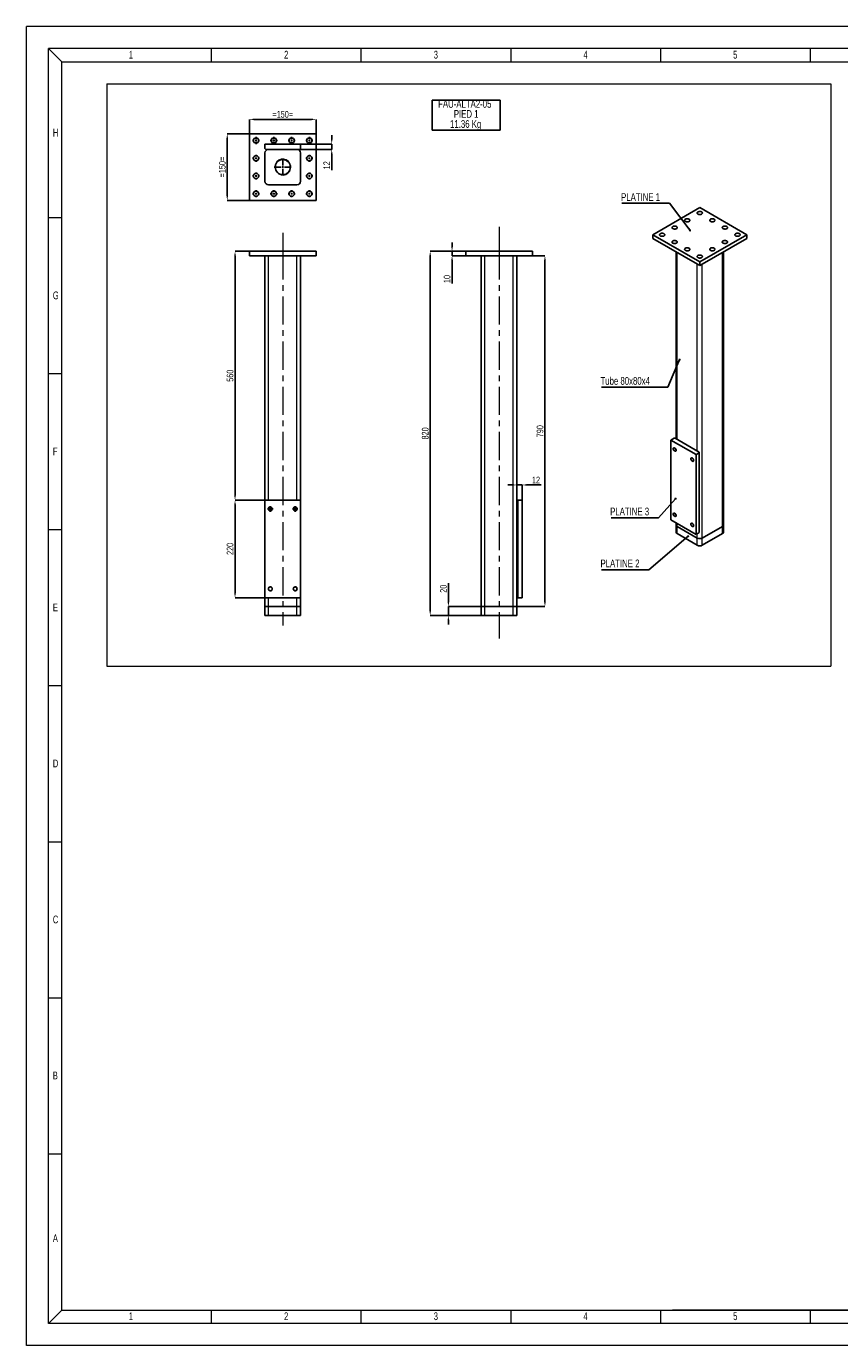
# Model space of a CAD drawing. Header units: millimetres. Extents: x 0 to 841, y 0 to 594.
# Tile 1 of 5: x 0 to 366, y 0 to 594. Entities that reach past the tile are written whole.
import ezdxf

# ---------------------------------------------------------------- set-up
doc = ezdxf.new("R2010")
doc.units = ezdxf.units.MM
doc.header["$PDSIZE"] = -1
doc.linetypes.add('CENTERX2', pattern=[20.32, 12.7, -2.54, 2.54, -2.54])
for name, color, linetype in [('COTES', 1, 'Continuous'), ('NOTES', 6, 'Continuous'), ('TRAIT-FINS', 9, 'Continuous'), ('TRAIT-MIXTES', 3, 'CENTERX2')]:
    doc.layers.add(name, color=color, linetype=linetype)
doc.layers.add('TRAIT-FORT', color=4, linetype='Continuous', lineweight=25)
doc.styles.add('SLDTEXTSTYLE0', font='TXT', dxfattribs={"width": 0.75})
doc.styles.add('SLDTEXTSTYLE1', font='TXT', dxfattribs={"width": 0.605})
doc.dimstyles.new('SLDDIMSTYLE4', dxfattribs={"dimtxt": 3, "dimasz": 2, "dimexe": 0, "dimexo": 0.0625, "dimgap": 0.75, "dimtad": 1, "dimlfac": 5, "dimrnd": 1e-09, "dimzin": 12, "dimdsep": 46, "dimtxsty": 'SLDTEXTSTYLE0', "dimsah": 1, "dimcen": 0.09, "dimadec": 0, "dimazin": 3, "dimtfac": 1, "dimtofl": 0, "dimtmove": 0, "dimatfit": 3, "dimfxl": 1, "dimfrac": 2, "dimtolj": 1, "dimtzin": 12, "dimarcsym": 0})
doc.dimstyles.new('SLDDIMSTYLE5', dxfattribs={"dimtxt": 3, "dimasz": 2, "dimexe": 0, "dimexo": 0.0625, "dimgap": 0.75, "dimtad": 1, "dimlfac": 5, "dimrnd": 1e-09, "dimzin": 12, "dimdsep": 46, "dimtxsty": 'SLDTEXTSTYLE0', "dimsah": 1, "dimcen": 0.09, "dimadec": 0, "dimazin": 3, "dimtfac": 1, "dimtmove": 0, "dimatfit": 0, "dimfxl": 1, "dimfrac": 2, "dimtolj": 1, "dimtzin": 12, "dimarcsym": 0})
doc.dimstyles.new('SLDDIMSTYLE6', dxfattribs={"dimtxt": 0.18, "dimasz": 1, "dimexe": 0, "dimexo": 0.0625, "dimgap": 0, "dimtad": 0, "dimtih": 1, "dimtoh": 1, "dimdec": 0, "dimrnd": 1e-09, "dimzin": 0, "dimdsep": 46, "dimtxsty": 'Standard', "dimblk1": 'DOT', "dimblk2": 'DOT', "dimsah": 1, "dimcen": 0.09, "dimadec": 0, "dimazin": 0, "dimtfac": 1, "dimtdec": 0, "dimtofl": 0, "dimtmove": 0, "dimatfit": 3, "dimldrblk": 'DOT', "dimfxl": 1, "dimfrac": 2, "dimtolj": 1, "dimtzin": 0, "dimarcsym": 0})

# ---------------------------------------------------------------- blocks, each defined once
blk = doc.blocks.new('_D_13')
at = {"layer": 'COTES', "color": 0, "lineweight": -2, "transparency": 16777216}
for p, q in [((197.79, 492.67), (181.86, 492.67)), ((181.86, 330.67), (181.86, 490.67)), ((204.79, 328.67), (181.86, 328.67))]:
    blk.add_line(p, q, dxfattribs=at)
at = {"layer": 'COTES', "color": 0, "transparency": 16777216}
for points in [[(181.52, 490.67), (182.19, 490.67), (181.86, 492.67)], [(181.52, 330.67), (182.19, 330.67), (181.86, 328.67)]]:
    blk.add_solid(points, dxfattribs=at)
at = {"layer": 'Defpoints', "color": 0, "transparency": 16777216}
for p in [(181.86, 492.67), (197.86, 492.67), (204.86, 328.67)]:
    blk.add_point(p, dxfattribs=at)
at = {"layer": 'COTES', "color": 0, "transparency": 16777216, "insert": (178.11, 410.67), "char_height": 3, "attachment_point": 2, "rotation": 90, "style": 'SLDTEXTSTYLE0'}
blk.add_mtext('\\A1;820', dxfattribs=at)
blk = doc.blocks.new('_D_14')
at = {"layer": 'COTES', "color": 0, "lineweight": -2, "transparency": 16777216}
for p, q in [((227.92, 490.67), (233.54, 490.67)), ((233.54, 334.67), (233.54, 488.67)), ((220.92, 332.67), (233.54, 332.67))]:
    blk.add_line(p, q, dxfattribs=at)
at = {"layer": 'COTES', "color": 0, "transparency": 16777216}
for points in [[(233.2, 488.67), (233.87, 488.67), (233.54, 490.67)], [(233.2, 334.67), (233.87, 334.67), (233.54, 332.67)]]:
    blk.add_solid(points, dxfattribs=at)
at = {"layer": 'Defpoints', "color": 0, "transparency": 16777216}
for p in [(227.86, 490.67), (233.54, 490.67), (220.86, 332.67)]:
    blk.add_point(p, dxfattribs=at)
at = {"layer": 'COTES', "color": 0, "transparency": 16777216, "insert": (229.79, 411.67), "char_height": 3, "attachment_point": 2, "rotation": 90, "style": 'SLDTEXTSTYLE0'}
blk.add_mtext('\\A1;790', dxfattribs=at)
blk = doc.blocks.new('_D_15')
at = {"layer": 'COTES', "color": 0, "lineweight": -2, "transparency": 16777216}
for p, q in [((191.71, 494.67), (191.71, 496.67)), ((197.79, 492.67), (191.71, 492.67)), ((191.71, 492.67), (191.71, 490.67)), ((197.79, 490.67), (191.71, 490.67)), ((191.71, 488.67), (191.71, 478.12))]:
    blk.add_line(p, q, dxfattribs=at)
at = {"layer": 'COTES', "color": 0, "transparency": 16777216}
for points in [[(191.37, 494.67), (192.04, 494.67), (191.71, 492.67)], [(191.37, 488.67), (192.04, 488.67), (191.71, 490.67)]]:
    blk.add_solid(points, dxfattribs=at)
at = {"layer": 'Defpoints', "color": 0, "transparency": 16777216}
for p in [(191.71, 492.67), (197.86, 492.67), (197.86, 490.67)]:
    blk.add_point(p, dxfattribs=at)
at = {"layer": 'COTES', "color": 0, "transparency": 16777216, "insert": (187.96, 480.19), "char_height": 3, "attachment_point": 2, "rotation": 90, "style": 'SLDTEXTSTYLE0'}
blk.add_mtext('\\A1;10', dxfattribs=at)
blk = doc.blocks.new('_D_16')
at = {"layer": 'COTES', "color": 0, "lineweight": -2, "transparency": 16777216}
for p, q in [((190.04, 334.67), (190.04, 343.19)), ((204.79, 332.67), (190.04, 332.67)), ((190.04, 328.67), (190.04, 332.67)), ((204.79, 328.67), (190.04, 328.67)), ((190.04, 326.67), (190.04, 324.67))]:
    blk.add_line(p, q, dxfattribs=at)
at = {"layer": 'COTES', "color": 0, "transparency": 16777216}
for points in [[(189.71, 334.67), (190.38, 334.67), (190.04, 332.67)], [(189.71, 326.67), (190.38, 326.67), (190.04, 328.67)]]:
    blk.add_solid(points, dxfattribs=at)
at = {"layer": 'Defpoints', "color": 0, "transparency": 16777216}
for p in [(190.04, 332.67), (204.86, 332.67), (204.86, 328.67)]:
    blk.add_point(p, dxfattribs=at)
at = {"layer": 'COTES', "color": 0, "transparency": 16777216, "insert": (186.29, 340.75), "char_height": 3, "attachment_point": 2, "rotation": 90, "style": 'SLDTEXTSTYLE0'}
blk.add_mtext('\\A1;20', dxfattribs=at)
blk = doc.blocks.new('_D_17')
at = {"layer": 'COTES', "color": 0, "lineweight": -2, "transparency": 16777216}
for p, q in [((218.86, 387.45), (216.86, 387.45)), ((220.86, 380.74), (220.86, 387.45)), ((220.86, 387.45), (223.26, 387.45)), ((223.26, 380.74), (223.26, 387.45)), ((225.26, 387.45), (231.76, 387.45))]:
    blk.add_line(p, q, dxfattribs=at)
at = {"layer": 'COTES', "color": 0, "transparency": 16777216}
for points in [[(218.86, 387.79), (218.86, 387.12), (220.86, 387.45)], [(225.26, 387.79), (225.26, 387.12), (223.26, 387.45)]]:
    blk.add_solid(points, dxfattribs=at)
at = {"layer": 'Defpoints', "color": 0, "transparency": 16777216}
for p in [(223.26, 387.45), (220.86, 380.67), (223.26, 380.67)]:
    blk.add_point(p, dxfattribs=at)
at = {"layer": 'COTES', "color": 0, "transparency": 16777216, "insert": (229.51, 391.2), "char_height": 3, "attachment_point": 2, "style": 'SLDTEXTSTYLE0'}
blk.add_mtext('\\A1;12', dxfattribs=at)
blk = doc.blocks.new('SW_NOTE_3')
at = {"layer": 'NOTES', "color": 0}
for p, q in [((-0.02, -9.15), (-0.02, 4.47)), ((-0.02, 4.47), (30.63, 4.47)), ((30.63, 4.47), (30.63, -9.15)), ((30.63, -9.15), (-0.02, -9.15))]:
    blk.add_line(p, q, dxfattribs=at)
at = {"layer": 'NOTES', "color": 0, "char_height": 3.5, "attachment_point": 2, "style": 'SLDTEXTSTYLE0'}
for s, insert in [('FAU-ALTA2-05', (14.71, 4.51)), ('11.36 Kg', (15.11, -4.54)), ('PIED 1', (15.34, -0.01))]:
    blk.add_mtext(s, dxfattribs=dict(at, insert=insert))
blk = doc.blocks.new('_D_18')
at = {"layer": 'COTES', "color": 0, "lineweight": -2, "transparency": 16777216}
for p, q in [((100.39, 492.67), (93.97, 492.67)), ((93.97, 490.67), (93.97, 382.67)), ((107.39, 380.67), (93.97, 380.67))]:
    blk.add_line(p, q, dxfattribs=at)
at = {"layer": 'COTES', "color": 0, "transparency": 16777216}
for points in [[(93.63, 490.67), (94.3, 490.67), (93.97, 492.67)], [(93.63, 382.67), (94.3, 382.67), (93.97, 380.67)]]:
    blk.add_solid(points, dxfattribs=at)
at = {"layer": 'Defpoints', "color": 0, "transparency": 16777216}
for p in [(100.46, 492.67), (93.97, 380.67), (107.46, 380.67)]:
    blk.add_point(p, dxfattribs=at)
at = {"layer": 'COTES', "color": 0, "transparency": 16777216, "insert": (90.22, 436.67), "char_height": 3, "attachment_point": 2, "rotation": 90, "style": 'SLDTEXTSTYLE0'}
blk.add_mtext('\\A1;560', dxfattribs=at)
blk = doc.blocks.new('_D_19')
at = {"layer": 'COTES', "color": 0, "lineweight": -2, "transparency": 16777216}
for p, q in [((107.39, 380.67), (93.97, 380.67)), ((93.97, 378.67), (93.97, 338.67)), ((107.39, 336.67), (93.97, 336.67))]:
    blk.add_line(p, q, dxfattribs=at)
at = {"layer": 'COTES', "color": 0, "transparency": 16777216}
for points in [[(93.63, 378.67), (94.3, 378.67), (93.97, 380.67)], [(93.63, 338.67), (94.3, 338.67), (93.97, 336.67)]]:
    blk.add_solid(points, dxfattribs=at)
at = {"layer": 'Defpoints', "color": 0, "transparency": 16777216}
for p in [(107.46, 380.67), (93.97, 336.67), (107.46, 336.67)]:
    blk.add_point(p, dxfattribs=at)
at = {"layer": 'COTES', "color": 0, "transparency": 16777216, "insert": (90.22, 358.67), "char_height": 3, "attachment_point": 2, "rotation": 90, "style": 'SLDTEXTSTYLE0'}
blk.add_mtext('\\A1;220', dxfattribs=at)
blk = doc.blocks.new('SW_CENTERMARKSYMBOL_3')
at = {"layer": 'TRAIT-MIXTES', "color": 0}
for p, q in [((-0.8, 0), (-1.25, 0)), ((0, 0), (-0.4, 0)), ((0, 0.8), (0, 1.25)), ((0, 0), (0, 0.4)), ((0, 0), (0, -0.4)), ((0, 0), (0.4, 0)), ((0.8, 0), (1.25, 0)), ((0, -0.8), (0, -1.25))]:
    blk.add_line(p, q, dxfattribs=at)
blk = doc.blocks.new('SW_CENTERMARKSYMBOL_4')
at = {"layer": 'TRAIT-MIXTES', "color": 0}
for p, q in [((-0.8, 0), (-1.25, 0)), ((0, 0), (-0.4, 0)), ((0, 0.8), (0, 1.25)), ((0, 0), (0, 0.4)), ((0, 0), (0, -0.4)), ((0, 0), (0.4, 0)), ((0.8, 0), (1.25, 0)), ((0, -0.8), (0, -1.25))]:
    blk.add_line(p, q, dxfattribs=at)
blk = doc.blocks.new('_D_20')
at = {"layer": 'COTES', "color": 0, "lineweight": -2, "transparency": 16777216}
for p, q in [((100.46, 545.64), (100.46, 552.09)), ((102.46, 552.09), (128.46, 552.09)), ((130.46, 545.64), (130.46, 552.09))]:
    blk.add_line(p, q, dxfattribs=at)
at = {"layer": 'COTES', "color": 0, "transparency": 16777216}
for points in [[(102.46, 552.42), (102.46, 551.75), (100.46, 552.09)], [(128.46, 552.42), (128.46, 551.75), (130.46, 552.09)]]:
    blk.add_solid(points, dxfattribs=at)
at = {"layer": 'Defpoints', "color": 0, "transparency": 16777216}
for p in [(130.46, 552.09), (100.46, 545.58), (130.46, 545.58)]:
    blk.add_point(p, dxfattribs=at)
at = {"layer": 'COTES', "color": 0, "transparency": 16777216, "insert": (115.46, 555.84), "char_height": 3, "attachment_point": 2, "style": 'SLDTEXTSTYLE0'}
blk.add_mtext('\\A1;=150=', dxfattribs=at)
blk = doc.blocks.new('_D_21')
at = {"layer": 'COTES', "color": 0, "lineweight": -2, "transparency": 16777216}
for p, q in [((100.39, 545.58), (90.46, 545.58)), ((90.46, 517.58), (90.46, 543.58)), ((100.39, 515.58), (90.46, 515.58))]:
    blk.add_line(p, q, dxfattribs=at)
at = {"layer": 'COTES', "color": 0, "transparency": 16777216}
for points in [[(90.12, 543.58), (90.79, 543.58), (90.46, 545.58)], [(90.12, 517.58), (90.79, 517.58), (90.46, 515.58)]]:
    blk.add_solid(points, dxfattribs=at)
at = {"layer": 'Defpoints', "color": 0, "transparency": 16777216}
for p in [(90.46, 545.58), (100.46, 545.58), (100.46, 515.58)]:
    blk.add_point(p, dxfattribs=at)
at = {"layer": 'COTES', "color": 0, "transparency": 16777216, "insert": (86.71, 530.58), "char_height": 3, "attachment_point": 2, "rotation": 90, "style": 'SLDTEXTSTYLE0'}
blk.add_mtext('\\A1;=150=', dxfattribs=at)
blk = doc.blocks.new('_D_22')
at = {"layer": 'COTES', "color": 0, "lineweight": -2, "transparency": 16777216}
for p, q in [((123.52, 540.98), (137.51, 540.98)), ((137.51, 542.98), (137.51, 544.98)), ((137.51, 540.98), (137.51, 538.58)), ((123.12, 538.58), (137.51, 538.58)), ((137.51, 536.58), (137.51, 529.14))]:
    blk.add_line(p, q, dxfattribs=at)
at = {"layer": 'COTES', "color": 0, "transparency": 16777216}
for points in [[(137.17, 542.98), (137.84, 542.98), (137.51, 540.98)], [(137.17, 536.58), (137.84, 536.58), (137.51, 538.58)]]:
    blk.add_solid(points, dxfattribs=at)
at = {"layer": 'Defpoints', "color": 0, "transparency": 16777216}
for p in [(123.46, 540.98), (123.06, 538.58), (137.51, 538.58)]:
    blk.add_point(p, dxfattribs=at)
at = {"layer": 'COTES', "color": 0, "transparency": 16777216, "insert": (133.76, 531.39), "char_height": 3, "attachment_point": 2, "rotation": 90, "style": 'SLDTEXTSTYLE0'}
blk.add_mtext('\\A1;12', dxfattribs=at)
blk = doc.blocks.new('SW_CENTERMARKSYMBOL_5')
at = {"layer": 'TRAIT-MIXTES', "color": 0}
for p, q in [((-0.8, 0), (-1.6, 0)), ((0, 0), (-0.4, 0)), ((0, 0.8), (0, 1.6)), ((0, 0), (0, 0.4)), ((0, 0), (0, -0.4)), ((0, 0), (0.4, 0)), ((0.8, 0), (1.6, 0)), ((0, -0.8), (0, -1.6))]:
    blk.add_line(p, q, dxfattribs=at)
blk = doc.blocks.new('SW_CENTERMARKSYMBOL_6')
at = {"layer": 'TRAIT-MIXTES', "color": 0}
for p, q in [((-0.8, 0), (-1.6, 0)), ((0, 0), (-0.4, 0)), ((0, 0.8), (0, 1.6)), ((0, 0), (0, 0.4)), ((0, 0), (0, -0.4)), ((0, 0), (0.4, 0)), ((0.8, 0), (1.6, 0)), ((0, -0.8), (0, -1.6))]:
    blk.add_line(p, q, dxfattribs=at)
blk = doc.blocks.new('SW_CENTERMARKSYMBOL_7')
at = {"layer": 'TRAIT-MIXTES', "color": 0}
for p, q in [((-0.8, 0), (-1.6, 0)), ((0, 0), (-0.4, 0)), ((0, 0.8), (0, 1.6)), ((0, 0), (0, 0.4)), ((0, 0), (0, -0.4)), ((0, 0), (0.4, 0)), ((0.8, 0), (1.6, 0)), ((0, -0.8), (0, -1.6))]:
    blk.add_line(p, q, dxfattribs=at)
blk = doc.blocks.new('SW_CENTERMARKSYMBOL_8')
at = {"layer": 'TRAIT-MIXTES', "color": 0}
for p, q in [((-0.8, 0), (-1.6, 0)), ((0, 0), (-0.4, 0)), ((0, 0.8), (0, 1.6)), ((0, 0), (0, 0.4)), ((0, 0), (0, -0.4)), ((0, 0), (0.4, 0)), ((0.8, 0), (1.6, 0)), ((0, -0.8), (0, -1.6))]:
    blk.add_line(p, q, dxfattribs=at)
blk = doc.blocks.new('SW_CENTERMARKSYMBOL_9')
at = {"layer": 'TRAIT-MIXTES', "color": 0}
for p, q in [((-0.8, 0), (-1.6, 0)), ((0, 0), (-0.4, 0)), ((0, 0.8), (0, 1.6)), ((0, 0), (0, 0.4)), ((0, 0), (0, -0.4)), ((0, 0), (0.4, 0)), ((0.8, 0), (1.6, 0)), ((0, -0.8), (0, -1.6))]:
    blk.add_line(p, q, dxfattribs=at)
blk = doc.blocks.new('SW_CENTERMARKSYMBOL_10')
at = {"layer": 'TRAIT-MIXTES', "color": 0}
for p, q in [((-0.8, 0), (-1.6, 0)), ((0, 0), (-0.4, 0)), ((0, 0.8), (0, 1.6)), ((0, 0), (0, 0.4)), ((0, 0), (0, -0.4)), ((0, 0), (0.4, 0)), ((0.8, 0), (1.6, 0)), ((0, -0.8), (0, -1.6))]:
    blk.add_line(p, q, dxfattribs=at)
blk = doc.blocks.new('SW_CENTERMARKSYMBOL_11')
at = {"layer": 'TRAIT-MIXTES', "color": 0}
for p, q in [((-0.8, 0), (-1.6, 0)), ((0, 0), (-0.4, 0)), ((0, 0.8), (0, 1.6)), ((0, 0), (0, 0.4)), ((0, 0), (0, -0.4)), ((0, 0), (0.4, 0)), ((0.8, 0), (1.6, 0)), ((0, -0.8), (0, -1.6))]:
    blk.add_line(p, q, dxfattribs=at)
blk = doc.blocks.new('SW_CENTERMARKSYMBOL_12')
at = {"layer": 'TRAIT-MIXTES', "color": 0}
for p, q in [((-0.8, 0), (-1.6, 0)), ((0, 0), (-0.4, 0)), ((0, 0.8), (0, 1.6)), ((0, 0), (0, 0.4)), ((0, 0), (0, -0.4)), ((0, 0), (0.4, 0)), ((0.8, 0), (1.6, 0)), ((0, -0.8), (0, -1.6))]:
    blk.add_line(p, q, dxfattribs=at)
blk = doc.blocks.new('SW_CENTERMARKSYMBOL_13')
at = {"layer": 'TRAIT-MIXTES', "color": 0}
for p, q in [((-0.8, 0), (-1.6, 0)), ((0, 0), (-0.4, 0)), ((0, 0.8), (0, 1.6)), ((0, 0), (0, 0.4)), ((0, 0), (0, -0.4)), ((0, 0), (0.4, 0)), ((0.8, 0), (1.6, 0)), ((0, -0.8), (0, -1.6))]:
    blk.add_line(p, q, dxfattribs=at)
blk = doc.blocks.new('SW_CENTERMARKSYMBOL_14')
at = {"layer": 'TRAIT-MIXTES', "color": 0}
for p, q in [((-0.8, 0), (-1.6, 0)), ((0, 0), (-0.4, 0)), ((0, 0.8), (0, 1.6)), ((0, 0), (0, 0.4)), ((0, 0), (0, -0.4)), ((0, 0), (0.4, 0)), ((0.8, 0), (1.6, 0)), ((0, -0.8), (0, -1.6))]:
    blk.add_line(p, q, dxfattribs=at)
blk = doc.blocks.new('SW_CENTERMARKSYMBOL_15')
at = {"layer": 'TRAIT-MIXTES', "color": 0}
for p, q in [((-0.8, 0), (-1.6, 0)), ((0, 0), (-0.4, 0)), ((0, 0.8), (0, 1.6)), ((0, 0), (0, 0.4)), ((0, 0), (0, -0.4)), ((0, 0), (0.4, 0)), ((0.8, 0), (1.6, 0)), ((0, -0.8), (0, -1.6))]:
    blk.add_line(p, q, dxfattribs=at)
blk = doc.blocks.new('SW_CENTERMARKSYMBOL_16')
at = {"layer": 'TRAIT-MIXTES', "color": 0}
for p, q in [((-0.8, 0), (-1.6, 0)), ((0, 0), (-0.4, 0)), ((0, 0.8), (0, 1.6)), ((0, 0), (0, 0.4)), ((0, 0), (0, -0.4)), ((0, 0), (0.4, 0)), ((0.8, 0), (1.6, 0)), ((0, -0.8), (0, -1.6))]:
    blk.add_line(p, q, dxfattribs=at)
blk = doc.blocks.new('SW_CENTERMARKSYMBOL_17')
at = {"layer": 'TRAIT-MIXTES', "color": 0}
for p, q in [((-0.8, 0), (-3.8, 0)), ((0, 0), (-0.4, 0)), ((0, 0.8), (0, 3.8)), ((0, 0), (0, 0.4)), ((0, 0), (0, -0.4)), ((0, 0), (0.4, 0)), ((0.8, 0), (3.8, 0)), ((0, -0.8), (0, -3.8))]:
    blk.add_line(p, q, dxfattribs=at)
blk = doc.blocks.new('SW_NOTE_4')
at = {"layer": 'NOTES', "color": 0}
blk.add_line((-21.38, 0), (0, 0), dxfattribs=at)
at = {"layer": 'NOTES', "color": 0, "insert": (-21.76, 4.56), "char_height": 3.5, "attachment_point": 1, "style": 'SLDTEXTSTYLE0'}
blk.add_mtext('PLATINE 1', dxfattribs=at)
blk = doc.blocks.new('_Dot')
at = {"color": 0, "linetype": 'ByBlock', "lineweight": -2}
blk.add_line((-0.5, 0), (-1, 0), dxfattribs=at)
at = {"color": 0, "linetype": 'ByBlock', "const_width": 0.5}
blk.add_lwpolyline([(-0.25, 0, 1), (0.25, 0, 1)], format="xyb", close=True, dxfattribs=at)
blk = doc.blocks.new('SW_NOTE_5')
at = {"layer": 'NOTES', "color": 0}
blk.add_line((-21.38, 0), (0, 0), dxfattribs=at)
at = {"layer": 'NOTES', "color": 0, "insert": (-21.78, 4.53), "char_height": 3.5, "attachment_point": 1, "style": 'SLDTEXTSTYLE0'}
blk.add_mtext('PLATINE 3', dxfattribs=at)
blk = doc.blocks.new('SW_NOTE_6')
at = {"layer": 'NOTES', "color": 0}
blk.add_line((-21.38, 0), (0, 0), dxfattribs=at)
at = {"layer": 'NOTES', "color": 0, "insert": (-21.77, 4.6), "char_height": 3.5, "attachment_point": 1, "style": 'SLDTEXTSTYLE0'}
blk.add_mtext('PLATINE 2', dxfattribs=at)
blk = doc.blocks.new('SW_NOTE_7')
at = {"layer": 'NOTES', "color": 0}
blk.add_line((-29.89, 0), (0, 0), dxfattribs=at)
at = {"layer": 'NOTES', "color": 0, "insert": (-30.28, 4.63), "char_height": 3.5, "attachment_point": 1, "style": 'SLDTEXTSTYLE0'}
blk.add_mtext('Tube 80x80x4', dxfattribs=at)

msp = doc.modelspace()

# ---------------------------------------------------------------- linework, layer by layer
at = {"lineweight": 18}
for p, q in [((841.001, 593.9431), (0.001, 593.9431)), ((0.001, -0.0569), (0.001, 593.9431)), ((831.001, 583.9431), (10.001, 583.9431)), ((10.001, 9.9431), (10.001, 583.9431)), ((16.001, 577.9431), (10.001, 583.9431)), ((83.4177, 577.9431), (83.4177, 583.9431)), ((150.8344, 577.9431), (150.8344, 583.9431)), ((218.2511, 577.9431), (218.2511, 583.9431)), ((285.6678, 577.9431), (285.6678, 583.9431)), ((353.0845, 577.9431), (353.0845, 583.9431)), ((16.001, 15.9431), (16.001, 577.9431)), ((16.001, 577.9431), (825.001, 577.9431)), ((36.2661, 568.135), (362.2574, 568.135)), ((36.2661, 568.135), (36.2661, 305.8674)), ((362.2574, 568.135), (362.2574, 305.8674)), ((16.001, 507.6931), (10.001, 507.6931)), ((16.001, 437.4431), (10.001, 437.4431)), ((16.001, 367.1931), (10.001, 367.1931)), ((36.2661, 305.8674), (362.2574, 305.8674)), ((16.001, 296.9431), (10.001, 296.9431)), ((16.001, 226.6931), (10.001, 226.6931)), ((16.001, 156.4431), (10.001, 156.4431)), ((16.001, 86.1931), (10.001, 86.1931)), ((10.001, 9.9431), (16.001, 15.9431)), ((16.001, 15.9431), (825.001, 15.9431)), ((83.4177, 9.9431), (83.4177, 15.9431)), ((150.8344, 9.9431), (150.8344, 15.9431)), ((218.2511, 9.9431), (218.2511, 15.9431)), ((285.6678, 9.9431), (285.6678, 15.9431)), ((469.001, 15.9431), (291.001, 15.9431)), ((353.0845, 9.9431), (353.0845, 15.9431)), ((831.001, 9.9431), (10.001, 9.9431)), ((841.001, -0.0569), (0.001, -0.0569))]:
    msp.add_line(p, q, dxfattribs=at)
at = {"layer": 'TRAIT-FINS', "lineweight": 18}
for p, q in [((109.0574, 380.673), (109.0574, 490.673)), ((121.8574, 380.673), (121.8574, 490.673)), ((206.4574, 332.673), (206.4574, 490.673)), ((219.2574, 332.673), (219.2574, 490.673)), ((293.0904, 407.9988), (293.0904, 492.1034)), ((313.4551, 368.8048), (313.4551, 492.1034)), ((302.1414, 402.7738), (302.1414, 486.8784)), ((304.4042, 363.5798), (304.4042, 486.8784)), ((109.0574, 376.3857), (109.0574, 376.9602)), ((121.8574, 376.3857), (121.8574, 376.9602)), ((293.0904, 368.8048), (293.0904, 370.1116)), ((293.0904, 365.5387), (293.0904, 368.8048)), ((313.4551, 365.5387), (313.4551, 368.8048)), ((302.1414, 363.5798), (302.1414, 365.5397)), ((302.1414, 360.3136), (302.1414, 363.5798)), ((304.4042, 360.3136), (304.4042, 363.5798)), ((109.0574, 340.3857), (109.0574, 340.9602)), ((121.8574, 340.3857), (121.8574, 340.9602)), ((109.0574, 332.673), (109.0574, 336.673)), ((109.0574, 328.673), (109.0574, 332.673)), ((121.8574, 332.673), (121.8574, 336.673)), ((121.8574, 328.673), (121.8574, 332.673)), ((206.4574, 328.673), (206.4574, 332.673)), ((219.2574, 328.673), (219.2574, 332.673))]:
    msp.add_line(p, q, dxfattribs=at)
at = {"layer": 'TRAIT-FINS', "lineweight": 18, "flags": 128}
for points in [[(292.6308, 403.0386), (292.5797, 402.7712), (292.4341, 402.6036), (292.2161, 402.5613), (291.9591, 402.6506), (291.702, 402.8581), (291.4841, 403.1521), (291.3385, 403.4878), (291.2873, 403.8142), (291.3385, 404.0815), (291.4841, 404.2491), (291.702, 404.2914), (291.9591, 404.2021), (292.2161, 403.9946), (292.4341, 403.7007), (292.5797, 403.3649), (292.6308, 403.0386)], [(300.5504, 398.4667), (300.4993, 398.1993), (300.3537, 398.0317), (300.1357, 397.9894), (299.8787, 398.0788), (299.6216, 398.2862), (299.4037, 398.5802), (299.2581, 398.9159), (299.2069, 399.2423), (299.2581, 399.5096), (299.4037, 399.6772), (299.6216, 399.7195), (299.8787, 399.6302), (300.1357, 399.4227), (300.3537, 399.1288), (300.4993, 398.7931), (300.5504, 398.4667)], [(292.6308, 373.6431), (292.5797, 373.3758), (292.4341, 373.2082), (292.2161, 373.1658), (291.9591, 373.2552), (291.702, 373.4626), (291.4841, 373.7566), (291.3385, 374.0923), (291.2873, 374.4187), (291.3385, 374.686), (291.4841, 374.8536), (291.702, 374.896), (291.9591, 374.8066), (292.2161, 374.5992), (292.4341, 374.3052), (292.5797, 373.9695), (292.6308, 373.6431)], [(300.5504, 369.0712), (300.4993, 368.8039), (300.3537, 368.6363), (300.1357, 368.5939), (299.8787, 368.6833), (299.6216, 368.8907), (299.4037, 369.1847), (299.2581, 369.5204), (299.2069, 369.8468), (299.2581, 370.1141), (299.4037, 370.2817), (299.6216, 370.3241), (299.8787, 370.2347), (300.1357, 370.0273), (300.3537, 369.7333), (300.4993, 369.3976), (300.5504, 369.0712)]]:
    msp.add_lwpolyline(points, dxfattribs=at)
at = {"layer": 'TRAIT-FINS', "lineweight": 18}
for centre, radius in [((115.4574, 530.5791), 3.6), ((109.8574, 376.673), 0.95), ((121.0574, 376.673), 0.95), ((109.8574, 340.673), 0.95), ((121.0574, 340.673), 0.95)]:
    msp.add_arc(centre, radius, 255, 195, dxfattribs=at)
at = {"layer": 'TRAIT-FORT', "lineweight": 25}
for p, q in [((100.4574, 515.5791), (100.4574, 545.5791)), ((100.4574, 545.5791), (130.4574, 545.5791)), ((107.4574, 540.9791), (123.4574, 540.9791)), ((107.4574, 540.9791), (107.4574, 538.9791)), ((123.4574, 540.9791), (123.4574, 538.9791)), ((130.4574, 545.5791), (130.4574, 515.5791)), ((107.4574, 538.9791), (107.8574, 538.5791)), ((107.4574, 536.9791), (107.4574, 524.1791)), ((107.8574, 538.5791), (109.0574, 538.5791)), ((121.8574, 538.5791), (109.0574, 538.5791)), ((121.8574, 538.5791), (123.0574, 538.5791)), ((123.0574, 538.5791), (123.4574, 538.9791)), ((123.4574, 524.1791), (123.4574, 536.9791)), ((109.0574, 522.5791), (121.8574, 522.5791)), ((130.4574, 515.5791), (100.4574, 515.5791)), ((303.2728, 512.3506), (282.0596, 500.1045)), ((324.486, 500.1045), (303.2728, 512.3506)), ((282.0596, 500.1045), (303.2728, 487.8584)), ((282.0596, 498.4714), (282.0596, 500.1045)), ((303.2728, 487.8584), (324.486, 500.1045)), ((324.486, 498.4714), (324.486, 500.1045)), ((282.0596, 498.4714), (303.2728, 486.2253)), ((303.2728, 486.2253), (324.486, 498.4714)), ((100.4574, 490.673), (100.4574, 492.673)), ((100.4574, 492.673), (130.4574, 492.673)), ((100.4574, 490.673), (130.4574, 490.673)), ((107.4574, 380.673), (107.4574, 490.673)), ((123.4574, 380.673), (123.4574, 490.673)), ((130.4574, 490.673), (130.4574, 492.673)), ((197.8574, 490.673), (197.8574, 492.673)), ((197.8574, 492.673), (227.8574, 492.673)), ((197.8574, 490.673), (227.8574, 490.673)), ((204.8574, 332.673), (204.8574, 490.673)), ((220.8574, 380.673), (220.8574, 490.673)), ((227.8574, 490.673), (227.8574, 492.673)), ((292.6218, 492.3739), (292.6218, 408.2693)), ((303.2728, 486.2253), (303.2728, 487.8584)), ((313.9238, 369.4579), (313.9238, 492.3739)), ((290.262, 407.6722), (291.6762, 408.4886)), ((301.5757, 401.1409), (290.262, 407.6722)), ((290.262, 407.6722), (290.262, 371.7444)), ((292.2419, 408.4886), (291.6762, 408.4886)), ((302.9899, 402.2839), (292.2419, 408.4886)), ((301.5757, 401.1409), (302.9899, 401.9574)), ((301.5757, 365.2132), (301.5757, 401.1409)), ((302.9899, 401.9574), (302.9899, 402.2839)), ((302.9899, 366.0296), (302.9899, 401.9574)), ((123.4574, 380.673), (107.4574, 380.673)), ((107.4574, 380.673), (107.4574, 336.673)), ((123.4574, 336.673), (123.4574, 380.673)), ((220.8574, 336.673), (220.8574, 380.673)), ((220.8574, 380.673), (221.2574, 380.673)), ((221.2574, 380.673), (221.2574, 336.673)), ((223.2574, 380.673), (221.2574, 380.673)), ((223.2574, 380.673), (223.2574, 336.673)), ((290.262, 371.7444), (301.5757, 365.2132)), ((292.6218, 370.3821), (292.6218, 369.4579)), ((292.6218, 369.4579), (292.6218, 366.1918)), ((302.1414, 363.5798), (293.0904, 368.8048)), ((313.4551, 368.8048), (304.4042, 363.5798)), ((313.9238, 366.1918), (313.9238, 369.4579)), ((302.1414, 360.3136), (293.0904, 365.5387)), ((301.5757, 365.2132), (302.9899, 366.0296)), ((313.4551, 365.5387), (304.4042, 360.3136)), ((107.4574, 336.673), (123.4574, 336.673)), ((107.4574, 332.673), (107.4574, 336.673)), ((107.4574, 328.673), (107.4574, 332.673)), ((109.0574, 332.673), (107.4574, 332.673)), ((121.8574, 332.673), (109.0574, 332.673)), ((123.4574, 332.673), (121.8574, 332.673)), ((123.4574, 332.673), (123.4574, 336.673)), ((123.4574, 328.673), (123.4574, 332.673)), ((204.8574, 328.673), (204.8574, 332.673)), ((206.4574, 332.673), (204.8574, 332.673)), ((219.2574, 332.673), (206.4574, 332.673)), ((220.8574, 332.673), (219.2574, 332.673)), ((221.2574, 336.673), (220.8574, 336.673)), ((220.8574, 332.673), (220.8574, 336.673)), ((220.8574, 328.673), (220.8574, 332.673)), ((223.2574, 336.673), (221.2574, 336.673)), ((109.0574, 328.673), (107.4574, 328.673)), ((121.8574, 328.673), (109.0574, 328.673)), ((123.4574, 328.673), (121.8574, 328.673)), ((206.4574, 328.673), (204.8574, 328.673)), ((219.2574, 328.673), (206.4574, 328.673)), ((220.8574, 328.673), (219.2574, 328.673))]:
    msp.add_line(p, q, dxfattribs=at)
at = {"layer": 'TRAIT-FORT', "lineweight": 25, "flags": 128}
for points in [[(296.7674, 507.1256), (296.583, 506.9884), (296.4636, 506.829), (296.4165, 506.6575), (296.4448, 506.4846), (296.5467, 506.3212), (296.7158, 506.1776), (296.9414, 506.0628), (297.2094, 505.9839), (297.503, 505.9461), (297.8037, 505.9515), (298.0925, 506), (298.3514, 506.0884), (298.5641, 506.2111), (298.7172, 506.3606), (298.8012, 506.5274), (298.8106, 506.7009), (298.745, 506.8704), (298.6084, 507.0251), (298.4095, 507.1554), (298.1607, 507.253), (297.8777, 507.3118), (297.5782, 507.3281), (297.2811, 507.301), (297.0051, 507.232), (296.7674, 507.1256)], [(302.4243, 510.3912), (302.2399, 510.254), (302.1204, 510.0946), (302.0734, 509.9231), (302.1017, 509.7503), (302.2036, 509.5869), (302.3727, 509.4432), (302.5983, 509.3284), (302.8663, 509.2496), (303.1599, 509.2117), (303.4605, 509.2172), (303.7494, 509.2656), (304.0083, 509.354), (304.221, 509.4768), (304.3741, 509.6262), (304.458, 509.793), (304.4675, 509.9666), (304.4018, 510.136), (304.2653, 510.2908), (304.0664, 510.421), (303.8176, 510.5186), (303.5346, 510.5774), (303.2351, 510.5938), (302.938, 510.5666), (302.6619, 510.4976), (302.4243, 510.3912)], [(308.0811, 507.1256), (307.8968, 506.9884), (307.7773, 506.829), (307.7302, 506.6575), (307.7585, 506.4846), (307.8604, 506.3212), (308.0295, 506.1776), (308.2551, 506.0628), (308.5232, 505.9839), (308.8167, 505.9461), (309.1174, 505.9515), (309.4062, 506), (309.6651, 506.0884), (309.8778, 506.2111), (310.0309, 506.3606), (310.1149, 506.5274), (310.1243, 506.7009), (310.0587, 506.8704), (309.9221, 507.0251), (309.7232, 507.1554), (309.4744, 507.253), (309.1914, 507.3118), (308.8919, 507.3281), (308.5949, 507.301), (308.3188, 507.232), (308.0811, 507.1256)], [(285.4537, 500.5943), (285.2693, 500.4571), (285.1499, 500.2977), (285.1028, 500.1262), (285.1311, 499.9534), (285.233, 499.79), (285.4021, 499.6464), (285.6277, 499.5315), (285.8957, 499.4527), (286.1893, 499.4148), (286.4899, 499.4203), (286.7788, 499.4687), (287.0377, 499.5571), (287.2504, 499.6799), (287.4035, 499.8294), (287.4875, 499.9961), (287.4969, 500.1697), (287.4313, 500.3391), (287.2947, 500.4939), (287.0958, 500.6241), (286.847, 500.7217), (286.564, 500.7805), (286.2645, 500.7969), (285.9674, 500.7697), (285.6914, 500.7007), (285.4537, 500.5943)], [(291.1106, 503.86), (290.9262, 503.7227), (290.8067, 503.5634), (290.7597, 503.3919), (290.788, 503.219), (290.8899, 503.0556), (291.0589, 502.912), (291.2846, 502.7971), (291.5526, 502.7183), (291.8461, 502.6804), (292.1468, 502.6859), (292.4357, 502.7343), (292.6946, 502.8227), (292.9073, 502.9455), (293.0604, 503.095), (293.1443, 503.2617), (293.1538, 503.4353), (293.0881, 503.6048), (292.9516, 503.7595), (292.7527, 503.8897), (292.5039, 503.9873), (292.2209, 504.0462), (291.9214, 504.0625), (291.6243, 504.0353), (291.3482, 503.9664), (291.1106, 503.86)], [(313.738, 503.86), (313.5536, 503.7227), (313.4341, 503.5634), (313.3871, 503.3919), (313.4154, 503.219), (313.5173, 503.0556), (313.6864, 502.912), (313.912, 502.7971), (314.18, 502.7183), (314.4736, 502.6804), (314.7742, 502.6859), (315.0631, 502.7343), (315.322, 502.8227), (315.5347, 502.9455), (315.6878, 503.095), (315.7717, 503.2617), (315.7812, 503.4353), (315.7156, 503.6048), (315.579, 503.7595), (315.3801, 503.8897), (315.1313, 503.9873), (314.8483, 504.0462), (314.5488, 504.0625), (314.2517, 504.0353), (313.9756, 503.9664), (313.738, 503.86)], [(319.3948, 500.5943), (319.2105, 500.4571), (319.091, 500.2977), (319.0439, 500.1262), (319.0723, 499.9534), (319.1741, 499.79), (319.3432, 499.6464), (319.5689, 499.5315), (319.8369, 499.4527), (320.1304, 499.4148), (320.4311, 499.4203), (320.7199, 499.4687), (320.9788, 499.5571), (321.1915, 499.6799), (321.3447, 499.8294), (321.4286, 499.9961), (321.438, 500.1697), (321.3724, 500.3391), (321.2358, 500.4939), (321.0369, 500.6241), (320.7881, 500.7217), (320.5051, 500.7805), (320.2057, 500.7969), (319.9086, 500.7697), (319.6325, 500.7007), (319.3948, 500.5943)], [(291.1106, 497.3287), (290.9262, 497.1915), (290.8067, 497.0321), (290.7597, 496.8606), (290.788, 496.6877), (290.8899, 496.5243), (291.0589, 496.3807), (291.2846, 496.2659), (291.5526, 496.187), (291.8461, 496.1492), (292.1468, 496.1546), (292.4357, 496.2031), (292.6946, 496.2915), (292.9073, 496.4143), (293.0604, 496.5637), (293.1443, 496.7305), (293.1538, 496.904), (293.0881, 497.0735), (292.9516, 497.2282), (292.7527, 497.3585), (292.5039, 497.4561), (292.2209, 497.5149), (291.9214, 497.5312), (291.6243, 497.5041), (291.3482, 497.4351), (291.1106, 497.3287)], [(296.7674, 494.0631), (296.583, 493.9258), (296.4636, 493.7665), (296.4165, 493.595), (296.4448, 493.4221), (296.5467, 493.2587), (296.7158, 493.1151), (296.9414, 493.0003), (297.2094, 492.9214), (297.503, 492.8835), (297.8037, 492.889), (298.0925, 492.9374), (298.3514, 493.0258), (298.5641, 493.1486), (298.7172, 493.2981), (298.8012, 493.4648), (298.8106, 493.6384), (298.745, 493.8079), (298.6084, 493.9626), (298.4095, 494.0928), (298.1607, 494.1904), (297.8777, 494.2493), (297.5782, 494.2656), (297.2811, 494.2384), (297.0051, 494.1695), (296.7674, 494.0631)], [(308.0811, 494.0631), (307.8968, 493.9258), (307.7773, 493.7665), (307.7302, 493.595), (307.7585, 493.4221), (307.8604, 493.2587), (308.0295, 493.1151), (308.2551, 493.0003), (308.5232, 492.9214), (308.8167, 492.8835), (309.1174, 492.889), (309.4062, 492.9374), (309.6651, 493.0258), (309.8778, 493.1486), (310.0309, 493.2981), (310.1149, 493.4648), (310.1243, 493.6384), (310.0587, 493.8079), (309.9221, 493.9626), (309.7232, 494.0928), (309.4744, 494.1904), (309.1914, 494.2493), (308.8919, 494.2656), (308.5949, 494.2384), (308.3188, 494.1695), (308.0811, 494.0631)], [(313.738, 497.3287), (313.5536, 497.1915), (313.4341, 497.0321), (313.3871, 496.8606), (313.4154, 496.6877), (313.5173, 496.5243), (313.6864, 496.3807), (313.912, 496.2659), (314.18, 496.187), (314.4736, 496.1492), (314.7742, 496.1546), (315.0631, 496.2031), (315.322, 496.2915), (315.5347, 496.4143), (315.6878, 496.5637), (315.7717, 496.7305), (315.7812, 496.904), (315.7156, 497.0735), (315.579, 497.2282), (315.3801, 497.3585), (315.1313, 497.4561), (314.8483, 497.5149), (314.5488, 497.5312), (314.2517, 497.5041), (313.9756, 497.4351), (313.738, 497.3287)], [(302.4243, 490.7974), (302.2399, 490.6602), (302.1204, 490.5008), (302.0734, 490.3293), (302.1017, 490.1565), (302.2036, 489.9931), (302.3727, 489.8495), (302.5983, 489.7346), (302.8663, 489.6558), (303.1599, 489.6179), (303.4605, 489.6234), (303.7494, 489.6718), (304.0083, 489.7602), (304.221, 489.883), (304.3741, 490.0325), (304.458, 490.1992), (304.4675, 490.3728), (304.4018, 490.5422), (304.2653, 490.697), (304.0664, 490.8272), (303.8176, 490.9248), (303.5346, 490.9836), (303.2351, 491), (302.938, 490.9728), (302.6619, 490.9039), (302.4243, 490.7974)], [(292.5601, 403.0794), (292.5334, 403.2994), (292.4557, 403.5307), (292.3338, 403.7527), (292.1787, 403.9457), (292.004, 404.0925), (291.8253, 404.1802), (291.6586, 404.2009), (291.5185, 404.1528), (291.4176, 404.0401), (291.3648, 403.8729), (291.3648, 403.666), (291.4176, 403.4378), (291.5185, 403.2086), (291.6586, 402.9988), (291.8253, 402.8269), (292.004, 402.7083), (292.1787, 402.6535), (292.3338, 402.6674), (292.4557, 402.7487), (292.5334, 402.8902), (292.5601, 403.0794)], [(300.4797, 398.5075), (300.453, 398.7275), (300.3753, 398.9588), (300.2534, 399.1808), (300.0983, 399.3738), (299.9236, 399.5207), (299.7449, 399.6083), (299.5782, 399.629), (299.4381, 399.5809), (299.3372, 399.4682), (299.2843, 399.301), (299.2843, 399.0941), (299.3372, 398.8659), (299.4381, 398.6367), (299.5782, 398.4269), (299.7449, 398.255), (299.9236, 398.1364), (300.0983, 398.0816), (300.2534, 398.0955), (300.3753, 398.1768), (300.453, 398.3183), (300.4797, 398.5075)], [(292.5601, 373.6839), (292.5334, 373.9039), (292.4557, 374.1352), (292.3338, 374.3572), (292.1787, 374.5502), (292.004, 374.6971), (291.8253, 374.7848), (291.6586, 374.8054), (291.5185, 374.7573), (291.4176, 374.6446), (291.3648, 374.4774), (291.3648, 374.2705), (291.4176, 374.0424), (291.5185, 373.8132), (291.6586, 373.6033), (291.8253, 373.4314), (292.004, 373.3128), (292.1787, 373.258), (292.3338, 373.2719), (292.4557, 373.3532), (292.5334, 373.4948), (292.5601, 373.6839)], [(300.4797, 369.112), (300.453, 369.332), (300.3753, 369.5633), (300.2534, 369.7853), (300.0983, 369.9783), (299.9236, 370.1252), (299.7449, 370.2129), (299.5782, 370.2336), (299.4381, 370.1854), (299.3372, 370.0728), (299.2843, 369.9055), (299.2843, 369.6987), (299.3372, 369.4705), (299.4381, 369.2413), (299.5782, 369.0314), (299.7449, 368.8596), (299.9236, 368.741), (300.0983, 368.6862), (300.2534, 368.7), (300.3753, 368.7813), (300.453, 368.9229), (300.4797, 369.112)]]:
    msp.add_lwpolyline(points, dxfattribs=at)
at = {"layer": 'TRAIT-FORT', "lineweight": 25}
for centre, radius in [((103.4574, 542.5791), 1.2), ((111.4574, 542.5791), 1.2), ((119.4574, 542.5791), 1.2), ((127.4574, 542.5791), 1.2), ((103.4574, 534.5791), 1.2), ((127.4574, 534.5791), 1.2), ((115.4574, 530.5791), 3.4), ((103.4574, 526.5791), 1.2), ((127.4574, 526.5791), 1.2), ((103.4574, 518.5791), 1.2), ((111.4574, 518.5791), 1.2), ((119.4574, 518.5791), 1.2), ((127.4574, 518.5791), 1.2), ((109.8574, 376.673), 0.85), ((121.0574, 376.673), 0.85), ((109.8574, 340.673), 0.85), ((121.0574, 340.673), 0.85)]:
    msp.add_circle(centre, radius, dxfattribs=at)
for centre, radius, start, end in [((109.0574, 536.9791), 1.6, 90, 180), ((121.8574, 536.9791), 1.6, 0, 90), ((109.0574, 524.1791), 1.6, 180, 270), ((121.8574, 524.1791), 1.6, 270, 0), ((293.4226, 369.5378), 0.8047, 185.6947993, 245.6253417), ((313.123, 369.5378), 0.8047, 294.3746583, 354.3052007), ((293.4226, 366.2716), 0.8047, 185.6947993, 245.6253417), ((303.2728, 365.7633), 2.4592, 242.6096722, 297.3903278), ((313.123, 366.2716), 0.8047, 294.3746583, 354.3052007), ((303.2728, 362.4972), 2.4592, 242.6096722, 297.3903278)]:
    msp.add_arc(centre, radius, start, end, dxfattribs=at)
at = {"layer": 'TRAIT-MIXTES', "lineweight": 18}
for p, q in [((115.4574, 500.9954), (115.4574, 492.673)), ((212.8574, 503.6866), (212.8574, 492.673)), ((115.4574, 492.673), (115.4574, 324.1379)), ((212.8574, 492.673), (212.8574, 318.2865))]:
    msp.add_line(p, q, dxfattribs=at)

# ---------------------------------------------------------------- block references
at = {"layer": 'NOTES'}
for name, p in [('SW_NOTE_3', (182.7216, 556.2911)), ('SW_NOTE_4', (289.5905, 514.2754)), ('SW_NOTE_7', (288.8331, 431.4416)), ('SW_NOTE_5', (284.6858, 372.7223)), ('SW_NOTE_6', (280.3262, 349.289))]:
    msp.add_blockref(name, p, dxfattribs=at)
at = {"layer": 'TRAIT-MIXTES'}
for name, p in [('SW_CENTERMARKSYMBOL_12', (103.4574, 542.5791)), ('SW_CENTERMARKSYMBOL_11', (111.4574, 542.5791)), ('SW_CENTERMARKSYMBOL_10', (119.4574, 542.5791)), ('SW_CENTERMARKSYMBOL_9', (127.4574, 542.5791)), ('SW_CENTERMARKSYMBOL_13', (103.4574, 534.5791)), ('SW_CENTERMARKSYMBOL_8', (127.4574, 534.5791)), ('SW_CENTERMARKSYMBOL_17', (115.4574, 530.5791)), ('SW_CENTERMARKSYMBOL_14', (103.4574, 526.5791)), ('SW_CENTERMARKSYMBOL_7', (127.4574, 526.5791)), ('SW_CENTERMARKSYMBOL_15', (103.4574, 518.5791)), ('SW_CENTERMARKSYMBOL_16', (111.4574, 518.5791)), ('SW_CENTERMARKSYMBOL_5', (119.4574, 518.5791)), ('SW_CENTERMARKSYMBOL_6', (127.4574, 518.5791)), ('SW_CENTERMARKSYMBOL_4', (109.8574, 376.673)), ('SW_CENTERMARKSYMBOL_3', (121.0574, 376.673))]:
    msp.add_blockref(name, p, dxfattribs=at)

# ---------------------------------------------------------------- texts
at = {"layer": 'NOTES', "char_height": 3.5, "attachment_point": 1, "style": 'SLDTEXTSTYLE1'}
for s, insert in [('1', (46.1761, 582.9437)), ('2', (116.0594, 582.9437)), ('3', (183.4761, 582.9437)), ('4', (250.8928, 582.9437)), ('5', (318.3095, 582.9437)), ('H', (11.9344, 547.8187)), ('G', (11.9344, 474.5687)), ('F', (11.9344, 404.3187)), ('E', (11.9344, 334.0687)), ('D', (11.9344, 263.8187)), ('C', (11.9344, 193.5687)), ('B', (11.9344, 123.3187)), ('A', (11.9344, 50.0687)), ('1', (46.1761, 14.9437)), ('2', (116.0594, 14.9437)), ('3', (183.4761, 14.9437)), ('4', (250.8928, 14.9437)), ('5', (318.3095, 14.9437))]:
    msp.add_mtext(s, dxfattribs=dict(at, insert=insert))

# ---------------------------------------------------------------- dimensions: what is measured, and where the dimension line sits
at = {"layer": 'COTES'}
dim = msp.add_linear_dim(base=(130.4574, 552.0883), p1=(100.4574, 545.5791), p2=(130.4574, 545.5791), text='=<>=', dimstyle='SLDDIMSTYLE4', dxfattribs=at)
dim.commit()
dim.dimension.update_dxf_attribs({"geometry": '_D_20', "text_midpoint": (115.4574, 552.0883), "dimtype": 160})
dim = msp.add_linear_dim(base=(90.4574, 545.5791), p1=(100.4574, 515.5791), p2=(100.4574, 545.5791), angle=90, text='=<>=', dimstyle='SLDDIMSTYLE4', dxfattribs=at)
dim.commit()
dim.dimension.update_dxf_attribs({"geometry": '_D_21', "text_midpoint": (90.4574, 530.5791), "dimtype": 160})
for base, p1, p2, dimstyle, picture, middle in [((137.5072, 538.5791), (123.4574, 540.9791), (123.0574, 538.5791), 'SLDDIMSTYLE5', '_D_22', (137.5072, 531.3918)), ((191.7051, 492.673), (197.8574, 490.673), (197.8574, 492.673), 'SLDDIMSTYLE5', '_D_15', (191.7051, 480.1864)), ((93.9681, 380.673), (100.4574, 492.673), (107.4574, 380.673), 'SLDDIMSTYLE4', '_D_18', (93.9681, 436.673)), ((181.8574, 492.673), (204.8574, 328.673), (197.8574, 492.673), 'SLDDIMSTYLE4', '_D_13', (181.8574, 410.673)), ((233.5373, 490.673), (220.8574, 332.673), (227.8574, 490.673), 'SLDDIMSTYLE4', '_D_14', (233.5373, 411.673)), ((93.9681, 336.673), (107.4574, 380.673), (107.4574, 336.673), 'SLDDIMSTYLE4', '_D_19', (93.9681, 358.673)), ((190.0428, 332.673), (204.8574, 328.673), (204.8574, 332.673), 'SLDDIMSTYLE5', '_D_16', (190.0428, 340.752))]:
    dim = msp.add_linear_dim(base=base, p1=p1, p2=p2, angle=90, dimstyle=dimstyle, dxfattribs=at)
    dim.commit()
    dim.dimension.update_dxf_attribs({"geometry": picture, "text_midpoint": middle, "dimtype": 160})
dim = msp.add_linear_dim(base=(223.2574, 387.4538), p1=(220.8574, 380.673), p2=(223.2574, 380.673), dimstyle='SLDDIMSTYLE5', dxfattribs=at)
dim.commit()
dim.dimension.update_dxf_attribs({"geometry": '_D_17', "text_midpoint": (229.5074, 387.4538), "dimtype": 160})

# ---------------------------------------------------------------- leaders
at = {"layer": 'NOTES'}
for points in [[(298.8691, 502.0675), (289.5905, 514.2754)], [(294.1808, 443.898), (288.8331, 431.4416)], [(292.3433, 381.292), (284.6858, 372.7223)], [(298.016, 364.3455), (280.3262, 349.289)]]:
    msp.add_leader(points, dimstyle='SLDDIMSTYLE6', dxfattribs=at)

doc.saveas('drawing.dxf')
